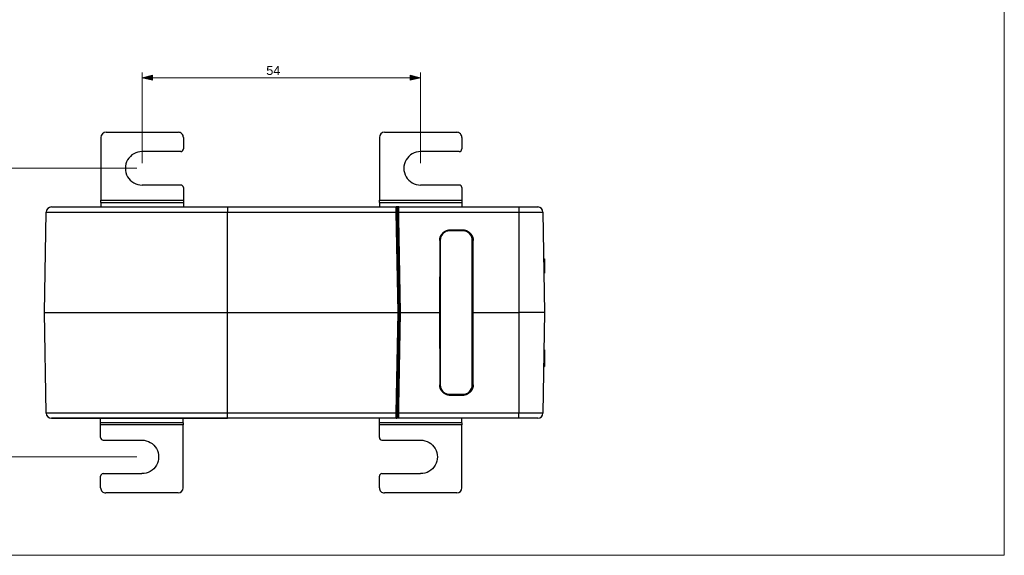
# Model space of a CAD drawing. Header units: inches. Extents: x 0 to 842, y 0 to 595.
# Tile 2 of 6: x 301 to 842, y 0 to 295. Entities that reach past the tile are written whole.
import ezdxf

# ---------------------------------------------------------------- set-up
doc = ezdxf.new("R2010")
doc.units = ezdxf.units.IN
doc.header["$MEASUREMENT"] = 0
doc.layers.add('Capa 1', color=7, linetype='Continuous')

# ---------------------------------------------------------------- blocks, each defined once
blk = doc.blocks.new('block 2')
at = {"layer": 'Capa 1', "lineweight": 0}
blk.add_lwpolyline([(0, 595.28), (841.89, 595.28), (841.89, 0), (0, 0), (0, 595.28)], dxfattribs=at)
at = {"layer": 'Capa 1', "color": 250, "lineweight": 25}
for points in [[(345.29, 229.88), (345.29, 195.26)], [(348.12, 232.71), (387.81, 232.71)], [(390.64, 229.88), (390.64, 223.5)], [(498.36, 229.88), (498.36, 195.26)], [(501.19, 232.71), (540.88, 232.71)], [(543.71, 229.88), (543.71, 223.5)], [(389.22, 222.08), (367.98, 222.08)], [(542.3, 222.08), (521.05, 222.08)], [(389.22, 203.66), (367.96, 203.66)], [(390.64, 202.24), (390.64, 195.26)], [(542.3, 203.66), (521.04, 203.66)], [(543.71, 202.24), (543.71, 195.26)], [(345.29, 194.04), (345.29, 195.26)], [(345.29, 195.26), (390.64, 195.26)], [(390.64, 195.26), (390.64, 194.04)], [(498.36, 194.04), (498.36, 195.26)], [(498.36, 195.26), (543.71, 195.26)], [(543.71, 195.26), (543.71, 194.04)], [(318.05, 191.61), (360.76, 191.61)], [(318.06, 191.61), (318.06, 191.61), (318.41, 191.61), (319.24, 191.61), (320.55, 191.61), (322.33, 191.61), (324.57, 191.61), (327.27, 191.61), (330.4, 191.61), (333.95, 191.61), (337.91, 191.61), (342.25, 191.61), (346.95, 191.61), (352, 191.61), (357.35, 191.61), (360.76, 191.61)], [(345.29, 194.04), (345.29, 191.61)], [(345.29, 194.04), (390.64, 194.04)], [(360.76, 191.61), (414.88, 191.61)], [(360.76, 191.61), (363, 191.61), (368.9, 191.61), (375.03, 191.61), (381.37, 191.61), (387.87, 191.61), (394.5, 191.61), (401.24, 191.61), (408.04, 191.61), (414.88, 191.61)], [(390.64, 194.04), (390.64, 191.61)], [(414.88, 191.61), (507.61, 191.61)], [(414.88, 191.61), (414.88, 191.58), (414.88, 191.47), (414.88, 191.31), (414.88, 191.08), (414.88, 190.8), (414.88, 190.47), (414.88, 190.09), (414.88, 189.69), (414.88, 189.26), (414.88, 188.83)], [(498.36, 194.04), (498.36, 191.61)], [(498.36, 194.04), (543.71, 194.04)], [(507.61, 191.61), (509, 191.61)], [(509, 191.61), (507.61, 191.61)], [(507.64, 188.83), (507.64, 189.28), (507.63, 189.7), (507.62, 190.08), (507.62, 190.42), (507.62, 190.71), (507.62, 190.95), (507.61, 191.15), (507.61, 191.31), (507.61, 191.43), (507.61, 191.52), (507.61, 191.59), (507.61, 191.61)], [(508.32, 190.91), (508.34, 190.91), (508.43, 190.92), (508.55, 190.92), (508.71, 190.92), (508.9, 190.92), (508.99, 190.92)], [(508.34, 189.39), (508.32, 190.91)], [(508.35, 188.83), (508.32, 190.91)], [(508.99, 191.61), (575.04, 191.61)], [(508.99, 188.83), (508.99, 191.61)], [(543.71, 194.04), (543.71, 191.61)], [(575.04, 191.61), (585.41, 191.61)], [(575.04, 191.61), (575.04, 191.61), (575.04, 191.6), (575.04, 191.58), (575.04, 191.56), (575.04, 191.54), (575.04, 191.51), (575.04, 191.47), (575.04, 191.42), (575.04, 191.38), (575.04, 191.32), (575.04, 191.26), (575.04, 191.2), (575.04, 191.13), (575.04, 191.05), (575.04, 190.97), (575.04, 190.89), (575.04, 190.8), (575.04, 190.71), (575.04, 190.61), (575.04, 190.51), (575.04, 190.4), (575.04, 190.3), (575.04, 190.18), (575.04, 190.07), (575.04, 189.96), (575.04, 189.84), (575.04, 189.71), (575.04, 189.59), (575.04, 189.47), (575.04, 189.34), (575.04, 189.21), (575.04, 189.08), (575.04, 188.96), (575.04, 188.83)], [(314.25, 133.5), (315.21, 188.83)], [(315.21, 188.83), (315.23, 188.83), (315.59, 188.83), (316.44, 188.83), (317.79, 188.83), (319.62, 188.83), (321.93, 188.83), (324.7, 188.83), (327.93, 188.83), (331.58, 188.83), (335.66, 188.83), (340.12, 188.83), (344.97, 188.83), (350.16, 188.83), (355.67, 188.83), (361.48, 188.83), (363.6, 188.83)], [(363.6, 188.83), (367.56, 188.83), (373.87, 188.83), (380.39, 188.83), (387.08, 188.83), (393.9, 188.83), (400.84, 188.83), (407.84, 188.83), (414.88, 188.83)], [(414.88, 188.83), (507.64, 188.83)], [(414.88, 133.5), (414.88, 188.83)], [(507.64, 188.83), (507.83, 188.83), (508, 188.83), (508.14, 188.83), (508.26, 188.83), (508.33, 188.83), (508.35, 188.83)], [(508.61, 133.5), (507.64, 188.83)], [(508.35, 188.83), (508.34, 189.39)], [(509.32, 133.5), (508.35, 188.83)], [(508.99, 187.08), (508.38, 187.08)], [(509, 184.8), (508.42, 184.81)], [(509.01, 184.1), (508.43, 184.11)], [(508.99, 185.38), (508.99, 188.83)], [(508.99, 188.83), (575.04, 188.83)], [(509.89, 133.5), (508.99, 185.38)], [(575.04, 188.83), (575.45, 188.83), (575.87, 188.83), (576.28, 188.83), (576.69, 188.83), (577.1, 188.83), (577.51, 188.83), (577.92, 188.83), (578.32, 188.83), (578.72, 188.83), (579.12, 188.83), (579.51, 188.83), (579.9, 188.83), (580.28, 188.83), (580.66, 188.83), (581.03, 188.83), (581.4, 188.83), (581.76, 188.83), (582.11, 188.83), (582.46, 188.83), (582.8, 188.83), (583.13, 188.83), (583.45, 188.83), (583.77, 188.83), (584.08, 188.83), (584.38, 188.83), (584.66, 188.83), (584.94, 188.83), (585.21, 188.83), (585.47, 188.83), (585.72, 188.83), (585.96, 188.83), (586.19, 188.83), (586.4, 188.83), (586.61, 188.83), (586.8, 188.83), (586.99, 188.83), (587.16, 188.83), (587.32, 188.83), (587.46, 188.83), (587.6, 188.83), (587.72, 188.83), (587.83, 188.83), (587.92, 188.83), (588.01, 188.83), (588.08, 188.83), (588.14, 188.83), (588.18, 188.83), (588.22, 188.83), (588.24, 188.83), (588.24, 188.83)], [(575.04, 188.83), (575.04, 133.5)], [(588.24, 188.83), (589.21, 133.5)], [(531.51, 173.2), (531.52, 173.42), (531.53, 173.64), (531.55, 173.87), (531.58, 174.09), (531.62, 174.3), (531.67, 174.52), (531.72, 174.74), (531.79, 174.95), (531.86, 175.16), (531.94, 175.37), (532.03, 175.57), (532.13, 175.77), (532.23, 175.97), (532.35, 176.16), (532.47, 176.35), (532.59, 176.53), (532.73, 176.71), (532.87, 176.88), (533.02, 177.05), (533.17, 177.21), (533.33, 177.36), (533.5, 177.51), (533.67, 177.65), (533.85, 177.78), (534.03, 177.91), (534.22, 178.03), (534.41, 178.14), (534.61, 178.25), (534.81, 178.34), (535.01, 178.43), (535.22, 178.51), (535.43, 178.59), (535.64, 178.65), (535.86, 178.71), (536.07, 178.76), (536.29, 178.8), (536.51, 178.83), (536.74, 178.85), (536.96, 178.86), (537.18, 178.87)], [(537.21, 178.84), (536.98, 178.84), (536.76, 178.82), (536.54, 178.8), (536.32, 178.77), (536.1, 178.73), (535.88, 178.68), (535.67, 178.63), (535.45, 178.56), (535.24, 178.49), (535.04, 178.41), (534.83, 178.32), (534.63, 178.22), (534.43, 178.12), (534.24, 178.01), (534.06, 177.89), (533.87, 177.76), (533.7, 177.62), (533.52, 177.48), (533.36, 177.33), (533.2, 177.18), (533.04, 177.02), (532.89, 176.86), (532.75, 176.68), (532.62, 176.5), (532.49, 176.32), (532.37, 176.13), (532.26, 175.94), (532.15, 175.75), (532.06, 175.55), (531.97, 175.34), (531.89, 175.13), (531.81, 174.92), (531.75, 174.71), (531.69, 174.5), (531.64, 174.28), (531.61, 174.06), (531.58, 173.84), (531.55, 173.62), (531.54, 173.4), (531.54, 173.17)], [(537.18, 178.87), (537.21, 178.84)], [(544.29, 178.87), (537.18, 178.87)], [(544.27, 178.84), (537.21, 178.84)], [(544.29, 178.87), (544.27, 178.84)], [(549.94, 173.17), (549.93, 173.4), (549.92, 173.62), (549.9, 173.84), (549.87, 174.06), (549.83, 174.28), (549.78, 174.5), (549.72, 174.71), (549.66, 174.93), (549.58, 175.14), (549.5, 175.34), (549.42, 175.55), (549.32, 175.75), (549.21, 175.94), (549.1, 176.13), (548.98, 176.32), (548.85, 176.51), (548.72, 176.68), (548.58, 176.85), (548.43, 177.02), (548.28, 177.18), (548.12, 177.34), (547.95, 177.48), (547.78, 177.62), (547.6, 177.76), (547.42, 177.89), (547.23, 178.01), (547.04, 178.12), (546.84, 178.22), (546.64, 178.32), (546.44, 178.41), (546.23, 178.49), (546.02, 178.56), (545.81, 178.63), (545.59, 178.68), (545.37, 178.73), (545.15, 178.77), (544.93, 178.8), (544.71, 178.82), (544.49, 178.84), (544.27, 178.84)], [(544.29, 178.87), (544.51, 178.86), (544.74, 178.85), (544.96, 178.83), (545.18, 178.8), (545.4, 178.76), (545.62, 178.71), (545.83, 178.65), (546.04, 178.59), (546.25, 178.51), (546.46, 178.43), (546.67, 178.34), (546.87, 178.25), (547.06, 178.14), (547.25, 178.03), (547.44, 177.91), (547.62, 177.78), (547.8, 177.65), (547.97, 177.51), (548.14, 177.36), (548.3, 177.21), (548.46, 177.05), (548.6, 176.88), (548.74, 176.71), (548.88, 176.53), (549.01, 176.35), (549.13, 176.16), (549.24, 175.97), (549.34, 175.77), (549.44, 175.57), (549.53, 175.37), (549.61, 175.16), (549.68, 174.95), (549.75, 174.74), (549.8, 174.52), (549.85, 174.3), (549.89, 174.09), (549.92, 173.87), (549.94, 173.64), (549.96, 173.42), (549.96, 173.2)], [(531.51, 173.2), (531.5, 133.5)], [(531.51, 173.2), (531.54, 173.17)], [(531.84, 173.33), (531.84, 93.67)], [(544.31, 178.43), (536.94, 178.43)], [(549.41, 93.67), (549.41, 173.33)], [(549.96, 173.2), (549.94, 173.17)], [(549.97, 133.5), (549.96, 173.2)], [(531.54, 173.17), (531.52, 133.5)], [(549.95, 133.5), (549.94, 173.17)], [(588.69, 163.05), (589.21, 163.05)], [(588.7, 162.65), (589.21, 162.65)], [(589.21, 163.05), (589.21, 162.67)], [(589.21, 162.67), (589.21, 162.65)], [(589.21, 162.65), (589.21, 161.99)], [(588.71, 161.99), (589.21, 161.99)], [(588.75, 160.1), (589.21, 160.1)], [(589.21, 161.99), (589.21, 160.1)], [(589.21, 160.1), (589.21, 155.19)], [(588.83, 155.19), (589.21, 155.19)], [(314.25, 133.5), (317.6, 133.5)], [(314.25, 133.5), (317.6, 133.5)], [(315.21, 78.18), (314.25, 133.5)], [(317.6, 133.5), (317.94, 133.5)], [(317.6, 133.5), (317.94, 133.5)], [(317.94, 133.5), (325.59, 133.5)], [(317.94, 133.5), (325.59, 133.5)], [(325.59, 133.5), (357.19, 133.5)], [(325.59, 133.5), (329.28, 133.5)], [(329.28, 133.5), (357.19, 133.5)], [(357.19, 133.5), (360.96, 133.5)], [(357.19, 133.5), (360.96, 133.5)], [(360.96, 133.5), (361.16, 133.5)], [(360.96, 133.5), (361.16, 133.5)], [(361.16, 133.5), (364.56, 133.5)], [(361.16, 133.5), (364.56, 133.5)], [(364.56, 133.5), (414.88, 133.5)], [(364.56, 133.5), (414.88, 133.5)], [(414.88, 133.5), (508.61, 133.5)], [(414.88, 133.5), (508.61, 133.5)], [(414.88, 78.18), (414.88, 133.5)], [(507.64, 78.18), (508.61, 133.5)], [(508.35, 78.18), (509.32, 133.5)], [(509.32, 133.5), (508.61, 133.5)], [(508.61, 133.5), (508.75, 133.5)], [(508.75, 133.5), (508.88, 133.5)], [(508.88, 133.5), (509, 133.5)], [(508.99, 81.63), (509.89, 133.5)], [(509, 133.5), (509.11, 133.5)], [(509.11, 133.5), (509.2, 133.5)], [(509.2, 133.5), (509.26, 133.5)], [(509.26, 133.5), (509.3, 133.5)], [(509.3, 133.5), (509.32, 133.5)], [(509.32, 133.5), (509.89, 133.5)], [(509.32, 133.5), (509.89, 133.5)], [(509.89, 133.5), (531.5, 133.5)], [(531.5, 133.5), (531.51, 93.8)], [(531.52, 133.5), (531.84, 133.5)], [(531.52, 133.5), (531.54, 93.83)], [(549.41, 133.5), (549.95, 133.5)], [(549.94, 93.83), (549.95, 133.5)], [(549.96, 93.8), (549.97, 133.5)], [(549.97, 133.5), (575.04, 133.5)], [(575.04, 133.5), (575.04, 78.18)], [(589.21, 133.5), (589.2, 133.5), (589.18, 133.5), (589.15, 133.5), (589.1, 133.5), (589.03, 133.5), (588.96, 133.5), (588.87, 133.5), (588.76, 133.5), (588.65, 133.5), (588.52, 133.5), (588.37, 133.5), (588.21, 133.5), (588.04, 133.5), (587.86, 133.5), (587.66, 133.5), (587.46, 133.5), (587.23, 133.5), (587, 133.5), (586.76, 133.5), (586.5, 133.5), (586.23, 133.5), (585.96, 133.5), (585.67, 133.5), (585.37, 133.5), (585.06, 133.5), (584.74, 133.5), (584.41, 133.5), (584.07, 133.5), (583.72, 133.5), (583.37, 133.5), (583, 133.5), (582.63, 133.5), (582.25, 133.5), (581.86, 133.5), (581.47, 133.5), (581.07, 133.5), (580.67, 133.5), (580.25, 133.5), (579.84, 133.5), (579.42, 133.5), (578.99, 133.5), (578.56, 133.5), (578.13, 133.5), (577.69, 133.5), (577.25, 133.5), (576.81, 133.5), (576.37, 133.5), (575.93, 133.5), (575.48, 133.5), (575.04, 133.5)], [(589.21, 133.5), (588.24, 78.18)], [(588.8, 109.88), (589.21, 109.88)], [(588.85, 113.08), (589.21, 113.08)], [(589.21, 113.08), (589.21, 109.88)], [(589.21, 109.88), (589.21, 107.02)], [(588.69, 103.82), (589.21, 103.82)], [(588.75, 107.02), (589.21, 107.02)], [(589.21, 107.02), (589.21, 103.82)], [(531.51, 93.8), (531.54, 93.83)], [(537.18, 88.14), (536.96, 88.14), (536.74, 88.15), (536.51, 88.17), (536.29, 88.21), (536.08, 88.24), (535.86, 88.29), (535.64, 88.35), (535.43, 88.41), (535.22, 88.49), (535.01, 88.57), (534.81, 88.66), (534.61, 88.75), (534.41, 88.86), (534.22, 88.97), (534.03, 89.09), (533.85, 89.22), (533.67, 89.35), (533.5, 89.49), (533.33, 89.64), (533.17, 89.79), (533.02, 89.96), (532.87, 90.12), (532.73, 90.29), (532.59, 90.47), (532.47, 90.65), (532.35, 90.84), (532.23, 91.03), (532.13, 91.23), (532.03, 91.43), (531.94, 91.63), (531.86, 91.84), (531.79, 92.05), (531.72, 92.26), (531.67, 92.48), (531.62, 92.7), (531.58, 92.92), (531.55, 93.14), (531.53, 93.36), (531.52, 93.58), (531.51, 93.8)], [(531.54, 93.83), (531.54, 93.6), (531.55, 93.38), (531.58, 93.16), (531.61, 92.94), (531.64, 92.72), (531.69, 92.5), (531.75, 92.29), (531.81, 92.08), (531.89, 91.87), (531.97, 91.66), (532.06, 91.46), (532.15, 91.25), (532.26, 91.06), (532.37, 90.87), (532.49, 90.68), (532.62, 90.5), (532.75, 90.32), (532.89, 90.15), (533.04, 89.98), (533.2, 89.82), (533.36, 89.67), (533.52, 89.52), (533.7, 89.38), (533.87, 89.24), (534.06, 89.12), (534.24, 89), (534.44, 88.88), (534.63, 88.78), (534.83, 88.68), (535.04, 88.59), (535.24, 88.51), (535.45, 88.44), (535.67, 88.37), (535.88, 88.32), (536.1, 88.27), (536.32, 88.23), (536.54, 88.2), (536.76, 88.18), (536.98, 88.17), (537.21, 88.16)], [(544.27, 88.16), (544.49, 88.17), (544.71, 88.18), (544.93, 88.2), (545.15, 88.23), (545.37, 88.27), (545.59, 88.32), (545.81, 88.37), (546.02, 88.44), (546.23, 88.51), (546.44, 88.59), (546.64, 88.68), (546.84, 88.78), (547.04, 88.88), (547.23, 89), (547.42, 89.12), (547.6, 89.24), (547.78, 89.38), (547.95, 89.52), (548.12, 89.67), (548.28, 89.82), (548.43, 89.98), (548.58, 90.15), (548.72, 90.32), (548.85, 90.5), (548.98, 90.68), (549.1, 90.87), (549.21, 91.06), (549.32, 91.25), (549.42, 91.46), (549.5, 91.66), (549.59, 91.87), (549.66, 92.08), (549.72, 92.29), (549.78, 92.5), (549.83, 92.72), (549.87, 92.94), (549.9, 93.16), (549.92, 93.38), (549.93, 93.6), (549.94, 93.83)], [(549.96, 93.8), (549.96, 93.58), (549.94, 93.36), (549.92, 93.14), (549.89, 92.92), (549.85, 92.7), (549.8, 92.48), (549.75, 92.26), (549.68, 92.05), (549.61, 91.84), (549.53, 91.63), (549.44, 91.43), (549.34, 91.23), (549.24, 91.03), (549.13, 90.84), (549.01, 90.65), (548.88, 90.47), (548.74, 90.29), (548.6, 90.12), (548.46, 89.96), (548.3, 89.79), (548.14, 89.64), (547.97, 89.49), (547.8, 89.35), (547.62, 89.22), (547.44, 89.09), (547.25, 88.97), (547.06, 88.86), (546.87, 88.75), (546.67, 88.66), (546.46, 88.57), (546.25, 88.49), (546.04, 88.41), (545.83, 88.35), (545.62, 88.29), (545.4, 88.24), (545.18, 88.21), (544.96, 88.17), (544.74, 88.15), (544.51, 88.14), (544.29, 88.14)], [(549.96, 93.8), (549.94, 93.83)], [(536.94, 88.57), (544.31, 88.57)], [(537.18, 88.14), (537.21, 88.16)], [(537.18, 88.14), (544.29, 88.14)], [(537.21, 88.16), (544.27, 88.16)], [(544.29, 88.14), (544.27, 88.16)], [(508.42, 82.19), (509, 82.2)], [(508.43, 82.89), (509.01, 82.9)], [(508.99, 78.18), (508.99, 81.63)], [(363.6, 78.18), (361.48, 78.18), (355.67, 78.18), (350.16, 78.18), (344.97, 78.18), (340.12, 78.18), (335.66, 78.18), (331.58, 78.18), (327.93, 78.18), (324.7, 78.18), (321.93, 78.18), (319.62, 78.18), (317.79, 78.18), (316.44, 78.18), (315.59, 78.18), (315.23, 78.18), (315.21, 78.18)], [(414.88, 78.18), (407.84, 78.18), (400.84, 78.18), (393.9, 78.18), (387.08, 78.18), (380.39, 78.18), (373.87, 78.18), (367.56, 78.18), (363.6, 78.18)], [(414.88, 75.39), (414.88, 75.42), (414.88, 75.53), (414.88, 75.69), (414.88, 75.92), (414.88, 76.2), (414.88, 76.54), (414.88, 76.91), (414.88, 77.31), (414.88, 77.74), (414.88, 78.18)], [(507.64, 78.18), (414.88, 78.18)], [(507.61, 75.39), (507.61, 75.42), (507.61, 75.52), (507.61, 75.68), (507.61, 75.88), (507.62, 76.11), (507.62, 76.36), (507.62, 76.62), (507.63, 76.88), (507.63, 77.17), (507.63, 77.47), (507.64, 77.81), (507.64, 78.18)], [(507.64, 78.18), (507.83, 78.17), (508, 78.17), (508.14, 78.17), (508.26, 78.17), (508.33, 78.17), (508.35, 78.18)], [(508.32, 76.09), (508.35, 78.18)], [(508.32, 76.09), (508.34, 77.6)], [(508.99, 76.09), (508.98, 76.09), (508.76, 76.09), (508.59, 76.09), (508.47, 76.09), (508.38, 76.09), (508.33, 76.09), (508.32, 76.09)], [(508.34, 77.6), (508.35, 78.18)], [(508.99, 79.93), (508.38, 79.93)], [(508.99, 75.39), (508.99, 78.18)], [(575.04, 78.18), (508.99, 78.18)], [(575.04, 75.39), (575.04, 75.39), (575.04, 75.4), (575.04, 75.42), (575.04, 75.44), (575.04, 75.46), (575.04, 75.5), (575.04, 75.53), (575.04, 75.58), (575.04, 75.63), (575.04, 75.68), (575.04, 75.74), (575.04, 75.81), (575.04, 75.88), (575.04, 75.95), (575.04, 76.03), (575.04, 76.11), (575.04, 76.2), (575.04, 76.3), (575.04, 76.39), (575.04, 76.49), (575.04, 76.6), (575.04, 76.71), (575.04, 76.82), (575.04, 76.93), (575.04, 77.05), (575.04, 77.17), (575.04, 77.29), (575.04, 77.41), (575.04, 77.54), (575.04, 77.66), (575.04, 77.79), (575.04, 77.92), (575.04, 78.05), (575.04, 78.18)], [(588.24, 78.18), (588.24, 78.18), (588.22, 78.18), (588.18, 78.18), (588.14, 78.18), (588.08, 78.18), (588.01, 78.18), (587.92, 78.18), (587.83, 78.18), (587.72, 78.18), (587.6, 78.18), (587.46, 78.18), (587.32, 78.18), (587.16, 78.18), (586.99, 78.18), (586.8, 78.18), (586.61, 78.18), (586.4, 78.18), (586.19, 78.18), (585.96, 78.18), (585.72, 78.18), (585.47, 78.18), (585.21, 78.18), (584.94, 78.18), (584.66, 78.18), (584.38, 78.18), (584.08, 78.18), (583.77, 78.18), (583.45, 78.18), (583.13, 78.18), (582.8, 78.18), (582.46, 78.18), (582.11, 78.18), (581.76, 78.18), (581.4, 78.18), (581.03, 78.18), (580.66, 78.18), (580.28, 78.18), (579.9, 78.18), (579.51, 78.18), (579.12, 78.18), (578.72, 78.18), (578.32, 78.18), (577.92, 78.18), (577.51, 78.18), (577.1, 78.18), (576.69, 78.18), (576.28, 78.18), (575.87, 78.18), (575.45, 78.18), (575.04, 78.18)], [(360.76, 75.39), (318.05, 75.39)], [(318.06, 75.39), (318.06, 75.39), (318.41, 75.39), (319.24, 75.39), (320.55, 75.39), (322.33, 75.39), (324.57, 75.39), (327.27, 75.39), (330.4, 75.39), (333.95, 75.39), (337.91, 75.39), (342.25, 75.39), (346.95, 75.39), (352, 75.39), (357.35, 75.39), (360.76, 75.39)], [(345.15, 72.96), (345.15, 75.39)], [(345.15, 71.74), (345.15, 72.96)], [(390.5, 72.96), (345.15, 72.96)], [(345.15, 64.76), (345.15, 71.74)], [(390.5, 71.74), (345.15, 71.74)], [(414.88, 75.39), (360.76, 75.39)], [(360.76, 75.39), (363, 75.39), (368.9, 75.39), (375.03, 75.39), (381.37, 75.39), (387.87, 75.39), (394.5, 75.39), (401.24, 75.39), (408.04, 75.39), (414.88, 75.39)], [(390.5, 72.96), (390.5, 75.39)], [(390.5, 72.96), (390.5, 71.74)], [(390.5, 37.12), (390.5, 71.74)], [(507.61, 75.39), (414.88, 75.39)], [(498.36, 72.96), (498.36, 75.39)], [(498.36, 71.74), (498.36, 72.96)], [(543.71, 72.96), (498.36, 72.96)], [(498.36, 64.76), (498.36, 71.74)], [(543.71, 71.74), (498.36, 71.74)], [(509, 75.39), (507.61, 75.39)], [(509, 75.39), (507.61, 75.39)], [(575.04, 75.39), (508.99, 75.39)], [(543.71, 72.96), (543.71, 75.39)], [(543.71, 72.96), (543.71, 71.74)], [(543.71, 37.12), (543.71, 71.74)], [(585.41, 75.39), (575.04, 75.39)], [(346.56, 63.34), (367.82, 63.34)], [(499.78, 63.34), (521.04, 63.34)], [(345.15, 37.12), (345.15, 43.5)], [(346.56, 44.92), (367.8, 44.92)], [(498.36, 37.12), (498.36, 43.5)], [(499.78, 44.92), (521.02, 44.92)], [(387.67, 34.29), (347.98, 34.29)], [(540.88, 34.29), (501.19, 34.29)]]:
    blk.add_lwpolyline(points, dxfattribs=at)
for points in [[(348.12, 232.71), (346.56, 232.71), (345.29, 231.44), (345.29, 229.88)], [(389.81, 231.88), (389.28, 232.42), (388.56, 232.71), (387.81, 232.71)], [(390.64, 229.88), (390.64, 230.63), (390.34, 231.35), (389.81, 231.88)], [(501.19, 232.71), (499.63, 232.71), (498.36, 231.44), (498.36, 229.88)], [(542.88, 231.88), (542.35, 232.42), (541.63, 232.71), (540.88, 232.71)], [(543.71, 229.88), (543.71, 230.63), (543.41, 231.35), (542.88, 231.88)], [(367.98, 222.08), (364.69, 222.09), (361.64, 220.34), (359.99, 217.49)], [(389.22, 222.08), (390.01, 222.08), (390.64, 222.72), (390.64, 223.5)], [(521.05, 222.08), (517.76, 222.09), (514.71, 220.34), (513.06, 217.49)], [(542.3, 222.08), (543.08, 222.08), (543.71, 222.72), (543.71, 223.5)], [(359.99, 217.49), (358.34, 214.64), (358.34, 211.12), (359.98, 208.27)], [(513.06, 217.49), (511.41, 214.64), (511.41, 211.12), (513.05, 208.27)], [(359.98, 208.27), (361.63, 205.42), (364.67, 203.66), (367.96, 203.66)], [(513.05, 208.27), (514.7, 205.42), (517.74, 203.66), (521.04, 203.66)], [(390.64, 202.24), (390.64, 203.02), (390.01, 203.66), (389.23, 203.66)], [(543.71, 202.24), (543.71, 203.02), (543.08, 203.66), (542.3, 203.66)], [(318.05, 191.61), (316.5, 191.61), (315.24, 190.37), (315.21, 188.83)], [(508.32, 190.91), (508.31, 191.3), (507.99, 191.61), (507.61, 191.61)], [(507.79, 191.59), (507.73, 191.6), (507.67, 191.61), (507.61, 191.61)], [(507.86, 191.57), (507.83, 191.57), (507.81, 191.58), (507.79, 191.59)], [(507.96, 191.52), (507.92, 191.54), (507.89, 191.55), (507.86, 191.56)], [(508.03, 191.47), (508.01, 191.49), (507.98, 191.5), (507.96, 191.52)], [(508.1, 191.41), (508.08, 191.43), (508.06, 191.45), (508.03, 191.47)], [(508.17, 191.33), (508.15, 191.36), (508.13, 191.38), (508.1, 191.41)], [(508.22, 191.26), (508.2, 191.29), (508.19, 191.31), (508.17, 191.33)], [(508.27, 191.16), (508.25, 191.2), (508.24, 191.23), (508.22, 191.26)], [(508.29, 191.1), (508.28, 191.12), (508.27, 191.14), (508.27, 191.16)], [(508.32, 190.91), (508.31, 190.98), (508.3, 191.04), (508.29, 191.1)], [(588.24, 188.83), (588.22, 190.37), (586.96, 191.61), (585.41, 191.61)], [(533.33, 176.94), (532.38, 175.98), (531.84, 174.68), (531.84, 173.33)], [(536.94, 178.43), (535.58, 178.43), (534.29, 177.89), (533.33, 176.94)], [(547.92, 176.93), (546.96, 177.89), (545.66, 178.43), (544.31, 178.43)], [(549.41, 173.33), (549.41, 174.68), (548.87, 175.98), (547.92, 176.93)], [(531.84, 93.67), (531.84, 92.32), (532.38, 91.02), (533.33, 90.07)], [(544.31, 88.57), (547.13, 88.57), (549.41, 90.86), (549.41, 93.67)], [(533.33, 90.07), (534.29, 89.11), (535.59, 88.57), (536.94, 88.57)], [(315.21, 78.18), (315.24, 76.63), (316.5, 75.39), (318.05, 75.39)], [(507.61, 75.39), (507.99, 75.39), (508.31, 75.7), (508.32, 76.09)], [(508.22, 75.74), (508.24, 75.77), (508.25, 75.8), (508.27, 75.84)], [(508.27, 75.84), (508.27, 75.86), (508.28, 75.88), (508.29, 75.91)], [(508.29, 75.91), (508.3, 75.96), (508.31, 76.03), (508.32, 76.09)], [(585.41, 75.39), (586.96, 75.39), (588.22, 76.63), (588.24, 78.18)], [(507.61, 75.39), (507.67, 75.39), (507.73, 75.4), (507.79, 75.41)], [(507.79, 75.41), (507.81, 75.42), (507.83, 75.43), (507.85, 75.43)], [(507.85, 75.44), (507.89, 75.45), (507.92, 75.46), (507.96, 75.48)], [(507.96, 75.48), (507.98, 75.5), (508, 75.51), (508.03, 75.53)], [(508.03, 75.53), (508.05, 75.55), (508.08, 75.57), (508.1, 75.59)], [(508.1, 75.59), (508.12, 75.62), (508.15, 75.64), (508.17, 75.66)], [(508.17, 75.66), (508.18, 75.69), (508.2, 75.71), (508.22, 75.74)], [(345.15, 64.76), (345.15, 63.98), (345.78, 63.34), (346.56, 63.34)], [(367.82, 63.34), (371.12, 63.34), (374.16, 61.58), (375.8, 58.73)], [(498.36, 64.76), (498.36, 63.98), (498.99, 63.34), (499.78, 63.34)], [(521.04, 63.34), (524.33, 63.34), (527.37, 61.58), (529.02, 58.73)], [(375.8, 58.73), (377.45, 55.88), (377.45, 52.36), (375.79, 49.51)], [(529.02, 58.73), (530.66, 55.88), (530.66, 52.36), (529.01, 49.51)], [(375.79, 49.51), (374.15, 46.66), (371.1, 44.91), (367.8, 44.92)], [(529.01, 49.51), (527.36, 46.66), (524.31, 44.91), (521.02, 44.92)], [(346.56, 44.92), (345.78, 44.92), (345.15, 44.28), (345.15, 43.5)], [(499.78, 44.92), (498.99, 44.92), (498.36, 44.28), (498.36, 43.5)], [(345.15, 37.12), (345.15, 36.37), (345.44, 35.65), (345.98, 35.12)], [(345.98, 35.12), (346.51, 34.59), (347.23, 34.29), (347.98, 34.29)], [(387.67, 34.29), (389.23, 34.29), (390.5, 35.56), (390.5, 37.12)], [(498.36, 37.12), (498.36, 36.37), (498.66, 35.65), (499.19, 35.12)], [(499.19, 35.12), (499.72, 34.59), (500.44, 34.29), (501.19, 34.29)], [(540.88, 34.29), (542.44, 34.29), (543.71, 35.56), (543.71, 37.12)]]:
    blk.add_open_spline(points, degree=3, dxfattribs=at)
blk = doc.blocks.new('block 3')
at = {"layer": 'Capa 1', "lineweight": 0}
blk.add_lwpolyline([(0, 595.28), (841.89, 595.28), (841.89, 0), (0, 0), (0, 595.28)], dxfattribs=at)
blk = doc.blocks.new('block 4')
at = {"layer": 'Capa 1', "lineweight": 0}
blk.add_lwpolyline([(0, 595.28), (841.89, 595.28), (841.89, 0), (0, 0), (0, 595.28)], dxfattribs=at)
blk = doc.blocks.new('block 5')
at = {"layer": 'Capa 1', "lineweight": 0}
blk.add_lwpolyline([(0, 595.28), (841.89, 595.28), (841.89, 0), (0, 0), (0, 595.28)], dxfattribs=at)
blk = doc.blocks.new('block 6')
at = {"layer": 'Capa 1', "lineweight": 0}
blk.add_lwpolyline([(0, 595.28), (841.89, 595.28), (841.89, 0), (0, 0), (0, 595.28)], dxfattribs=at)
blk = doc.blocks.new('block 7')
at = {"layer": 'Capa 1', "lineweight": 0}
blk.add_lwpolyline([(0, 595.28), (841.89, 595.28), (841.89, 0), (0, 0), (0, 595.28)], dxfattribs=at)
blk = doc.blocks.new('block 8')
at = {"layer": 'Capa 1', "lineweight": 0}
blk.add_lwpolyline([(0, 595.28), (841.89, 595.28), (841.89, 0), (0, 0), (0, 595.28)], dxfattribs=at)
blk = doc.blocks.new('block 9')
at = {"layer": 'Capa 1', "lineweight": 0}
blk.add_lwpolyline([(0, 595.28), (841.89, 595.28), (841.89, 0), (0, 0), (0, 595.28)], dxfattribs=at)
blk = doc.blocks.new('block 10')
at = {"layer": 'Capa 1'}
h = blk.add_hatch(color=250, dxfattribs=at)
h.dxf.hatch_style = 2
h.paths.add_polyline_path([(367.96, 262.7), (373.63, 264.12), (373.63, 261.29)])
h = blk.add_hatch(color=250, dxfattribs=at)
h.dxf.hatch_style = 2
h.paths.add_polyline_path([(521.04, 262.7), (515.37, 261.29), (515.37, 264.12)])
at = {"layer": 'Capa 1', "lineweight": 0}
for points in [[(0, 595.28), (841.89, 595.28), (841.89, 0), (0, 0), (0, 595.28)], [(367.96, 262.7), (373.63, 264.12), (373.63, 261.29), (367.96, 262.7)], [(367.96, 262.7), (373.63, 264.12), (373.63, 261.29), (367.96, 262.7)], [(521.04, 262.7), (515.37, 261.29), (515.37, 264.12), (521.04, 262.7)], [(521.04, 262.7), (515.37, 261.29), (515.37, 264.12), (521.04, 262.7)]]:
    blk.add_lwpolyline(points, dxfattribs=at)
at = {"layer": 'Capa 1', "color": 250, "lineweight": 9}
for points in [[(367.96, 215.71), (367.96, 265.54)], [(521.04, 215.71), (521.04, 265.54)], [(367.96, 262.7), (444.5, 262.7)], [(521.04, 262.7), (444.5, 262.7)], [(365.13, 212.87), (256.78, 212.87)], [(364.99, 54.13), (256.78, 54.13)]]:
    blk.add_lwpolyline(points, dxfattribs=at)

msp = doc.modelspace()

# ---------------------------------------------------------------- block references
at = {"layer": 'Capa 1'}
for name in ['block 2', 'block 3', 'block 4', 'block 5', 'block 6', 'block 7', 'block 8', 'block 9', 'block 10']:
    msp.add_blockref(name, (0, 0), dxfattribs=at)

# ---------------------------------------------------------------- texts
at = {"layer": 'Capa 1', "color": 250, "insert": (436.17, 264.12), "char_height": 5.0117, "attachment_point": 7}
msp.add_mtext('\\fArial|b0|i0|c0|p34;\\W1;54', dxfattribs=at)

doc.saveas('drawing.dxf')
